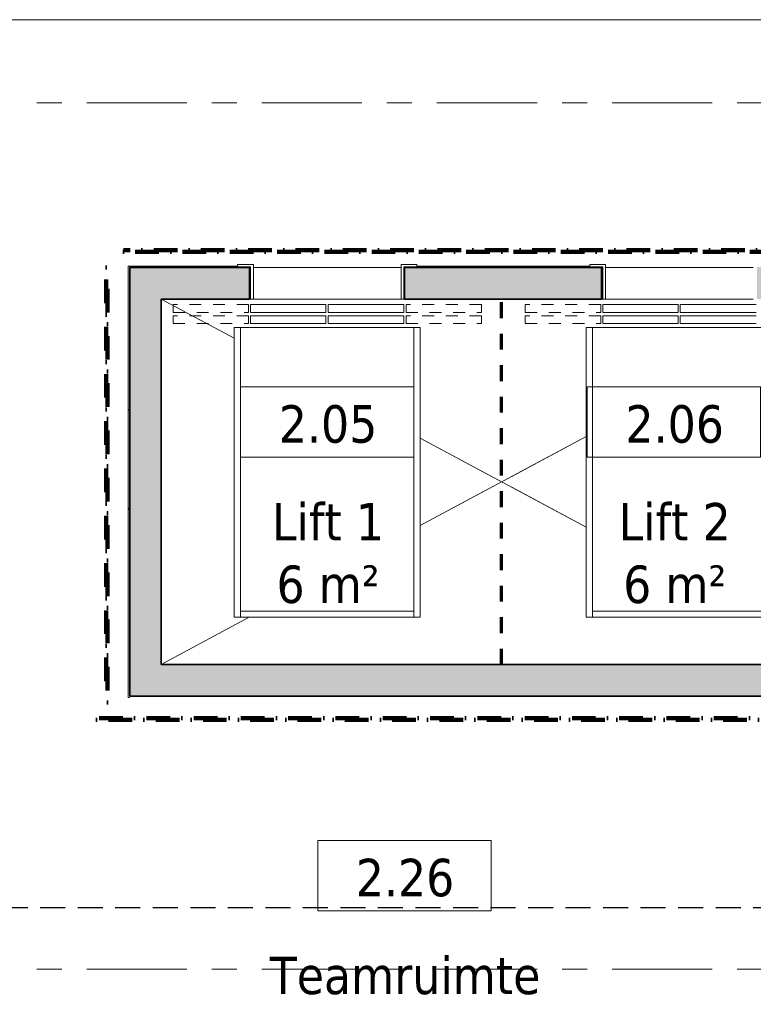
# Model space of a CAD drawing. Extents: x 2820 to 91013, y 1478 to 38178.
# Tile 60 of 182: x 32399 to 37054, y 19104 to 25355. Entities that reach past the tile are written whole.
import ezdxf

# ---------------------------------------------------------------- set-up
doc = ezdxf.new("R2010")
doc.units = 0
doc.header["$LTSCALE"] = 50
for name, pattern in [('HIDDEN2', [4.7625, 3.175, -1.5875]), ('Onderlegger 2e verdieping$0$brandscheiding 2', [6, 0, -1.5, 3, -1.5]), ('Onderlegger 2e verdieping$0$gestippeld-fijn', [3, 1.5, -1.5]), ('Onderlegger 2e verdieping$0$stramien', [22.225, 12.7, -3.175, 3.175, -3.175]), ('Onderlegger 2e verdieping$0$streep-kort', [4, 2, -2])]:
    doc.linetypes.add(name, pattern=pattern)
doc.layers.get('0').update_dxf_attribs({"linetype": 'CONTINUOUS'})
doc.layers.add('IWTEKST', color=2, linetype='CONTINUOUS')
for name, color, linetype, lineweight in [('Onderlegger 2e verdieping$0$A-AREA-IDEN', 8, 'CONTINUOUS', 18), ('Onderlegger 2e verdieping$0$A-DETL', 8, 'CONTINUOUS', 18), ('Onderlegger 2e verdieping$0$A-FLOR-OTLN', 8, 'CONTINUOUS', 18), ('Onderlegger 2e verdieping$0$A-GENM', 8, 'CONTINUOUS', 18), ('Onderlegger 2e verdieping$0$A-WALL', 8, 'CONTINUOUS', 25), ('Onderlegger 2e verdieping$0$A-WALL-PATT', 8, 'CONTINUOUS', 50), ('Onderlegger 2e verdieping$0$I-WALL', 8, 'CONTINUOUS', 25), ('Onderlegger 2e verdieping$0$S-GRID', 8, 'CONTINUOUS', 18), ('Onderlegger 2e verdieping$0$Shaft Openings', 8, 'CONTINUOUS', 18)]:
    doc.layers.add(name, color=color, linetype=linetype, lineweight=lineweight)
doc.styles.add('Onderlegger 2e verdieping$0$Tahoma_1', font='TAHOMA.TTF', dxfattribs={"height": 238.040123})
pattern_1 = [(0, (0, 0), (406.4, 101.6), [33.528, -271.272, 33.528, -271.272, -1625.6]), (0, (0, 0), (406.4, 101.6), [-609.6, 33.528, -576.072, 33.528, -271.272, -711.2]), (0, (0, 0), (406.4, 101.6), [-1524, 33.528, -169.672, 33.528, -474.472]), (120, (152.4, 50.8), (-291.18818, 301.15272), [33.528, -271.272, 33.528, -271.272, -1625.6]), (120, (152.4, 50.8), (-291.18818, 301.15272), [-609.6, 33.528, -576.072, 33.528, -271.272, -711.2]), (120, (152.4, 50.8), (-291.18818, 301.15272), [-1524, 33.528, -169.672, 33.528, -474.472]), (240, (203.2, 254), (-115.21182, -402.75272), [33.528, -271.272, 33.528, -271.272, -1625.6]), (240, (203.2, 254), (-115.21182, -402.75272), [-609.6, 33.528, -576.072, 33.528, -271.272, -711.2]), (240, (203.2, 254), (-115.21182, -402.75272), [-1524, 33.528, -169.672, 33.528, -474.472])]

# ---------------------------------------------------------------- blocks, each defined once
blk = doc.blocks.new('Onderlegger 2e verdieping$0$00_KU ruimtetag groot - 00_KU ruimtetag groot-3653893-Plotview 2e Verdieping - schaal 1 op 100')
at = {"layer": 'Onderlegger 2e verdieping$0$A-AREA-IDEN'}
for p, q in [((5.5, 2.164), (-5.5, 2.164)), ((-5.5, 2.164), (-5.5, -2.302)), ((5.5, -2.302), (5.5, 2.164)), ((-5.5, -2.302), (5.5, -2.302))]:
    blk.add_line(p, q, dxfattribs=at)
blk = doc.blocks.new('Onderlegger 2e verdieping')
at = {"layer": 'Onderlegger 2e verdieping$0$A-WALL-PATT', "lineweight": 18}
h = blk.add_hatch(dxfattribs=at)
h.set_pattern_fill('FP_60', color=256, style=0, pattern_type=2)
h.set_pattern_definition(pattern_1)
h.paths.add_polyline_path([(46310.6, 23781.2), (46320.6, 23781.2), (46320.6, 23791.2), (45783.6, 23791.2), (45783.6, 23786.2), (46048.6, 23786.2), (46048.6, 23781.2)], flags=0)
h.paths.add_polyline_path([(43257.7, 23781.2), (43768.6, 23781.2), (43768.6, 23786.2), (44099.6, 23786.2), (44099.6, 23791.2), (40104.9, 23791.2), (40104.9, 23786.2), (40022.4, 23786.2), (40022.4, 23781.2), (40811.5, 23781.2)], flags=0)
h.paths.add_polyline_path([(37154.1, 23781.2), (38612.4, 23781.2), (38612.4, 23786.2), (38529.9, 23786.2), (38529.9, 23791.2), (37154.1, 23791.2), (37154.1, 23786.2), (37076.6, 23786.2), (37076.6, 23781.2), (37142.1, 23781.2)], flags=0)
h.paths.add_polyline_path([(35918.9, 23781.2), (36091.6, 23781.2), (36091.6, 23786.2), (36016.6, 23786.2), (36016.6, 23791.2), (34919.1, 23790.6), (34919.1, 23786.2), (34841.6, 23786.2), (34841.6, 23781.2), (34919.1, 23781.2)], flags=0)
h.paths.add_polyline_path([(31916.6, 23781.2), (32116.6, 23781.2), (32116.6, 23791.2), (31916.6, 23791.2)], flags=0)
h.paths.add_polyline_path([(33096.6, 23781.2), (33856.6, 23781.2), (33856.6, 23786.2), (33781.6, 23786.2), (33781.6, 23791.2), (33096.6, 23791.2)], flags=0)
h = blk.add_hatch(dxfattribs=at)
h.set_pattern_fill('FP_60', color=256, style=0, pattern_type=2)
h.set_pattern_definition(pattern_1)
h.paths.add_polyline_path([(33096.6, 21053.2), (33096.6, 23791.2), (33086.6, 23791.2), (33086.6, 21053.2)], flags=0)
at = {"layer": 'Onderlegger 2e verdieping$0$A-WALL-PATT', "lineweight": 25}
h = blk.add_hatch(color=256, dxfattribs=at)
h.paths.add_polyline_path([(37816.6, 23581.2), (37816.6, 23781.2), (37076.6, 23781.2), (37076.6, 23581.2), (37616.6, 23581.2)], flags=0)
h.paths.add_polyline_path([(33096.6, 23581.2), (33856.6, 23581.2), (33856.6, 23781.2), (33096.6, 23781.2)], flags=0)
h.paths.add_polyline_path([(34841.6, 23581.2), (36091.6, 23581.2), (36091.6, 23781.2), (34841.6, 23781.2), (34841.6, 23757.4)], flags=0)
blk.add_hatch(color=256, dxfattribs=at).paths.add_polyline_path([(33096.6, 21061.2), (33296.6, 21061.2), (33296.6, 23581.2), (33096.6, 23581.2), (33096.6, 21227.7)], flags=0)
h = blk.add_hatch(color=256, dxfattribs=at)
h.paths.add_polyline_path([(41423, 21061.2), (41830.6, 21061.2), (41830.6, 21261.2), (33296.6, 21261.2), (33296.6, 21061.2), (41117.2, 21061.2)], flags=0)
h.paths.add_polyline_path([(43516.6, 21061.2), (43516.6, 21261.2), (42766.6, 21261.2), (42766.6, 21061.2), (43257.7, 21061.2)], flags=0)
at = {"layer": 'Onderlegger 2e verdieping$0$A-DETL'}
for p, q in [((33881.6, 23801.2), (33781.6, 23801.2)), ((33781.6, 23801.2), (33781.6, 23786.2)), ((33781.6, 23786.2), (33864.1, 23786.2)), ((33864.1, 23786.2), (33864.1, 23581.2)), ((33881.6, 23581.2), (33881.6, 23801.2)), ((34919.1, 23801.2), (34819.1, 23801.2)), ((34819.1, 23801.2), (34819.1, 23581.2)), ((34836.6, 23786.2), (34919.1, 23786.2)), ((34836.6, 23581.2), (34836.6, 23786.2)), ((34919.1, 23786.2), (34919.1, 23801.2)), ((36116.6, 23801.2), (36016.6, 23801.2)), ((36016.6, 23801.2), (36016.6, 23786.2)), ((36016.6, 23786.2), (36099.1, 23786.2)), ((36099.1, 23786.2), (36099.1, 23581.2)), ((36116.6, 23581.2), (36116.6, 23801.2)), ((33864.1, 23581.2), (33881.6, 23581.2)), ((34819.1, 23581.2), (34836.6, 23581.2)), ((36099.1, 23581.2), (36116.6, 23581.2)), ((34342.3, 23546.2), (33864.1, 23546.2)), ((33864.1, 23546.2), (33864.1, 23496.2)), ((34342.3, 23496.2), (34342.3, 23546.2)), ((34355.9, 23546.2), (34355.9, 23496.2)), ((34836.6, 23546.2), (34355.9, 23546.2)), ((34836.6, 23496.2), (34836.6, 23546.2)), ((36577.3, 23546.2), (36099.1, 23546.2)), ((36099.1, 23546.2), (36099.1, 23496.2)), ((36577.3, 23496.2), (36577.3, 23546.2)), ((36590.9, 23546.2), (36590.9, 23496.2)), ((37071.6, 23546.2), (36590.9, 23546.2)), ((33864.1, 23496.2), (34342.3, 23496.2)), ((34342.3, 23476.2), (33864.1, 23476.2)), ((33864.1, 23476.2), (33864.1, 23426.2)), ((34342.3, 23426.2), (34342.3, 23476.2)), ((34355.9, 23496.2), (34836.6, 23496.2)), ((34355.9, 23476.2), (34355.9, 23426.2)), ((34836.6, 23476.2), (34355.9, 23476.2)), ((34836.6, 23426.2), (34836.6, 23476.2)), ((36099.1, 23496.2), (36577.3, 23496.2)), ((36577.3, 23476.2), (36099.1, 23476.2)), ((36099.1, 23476.2), (36099.1, 23426.2)), ((36577.3, 23426.2), (36577.3, 23476.2)), ((36590.9, 23496.2), (37071.6, 23496.2)), ((36590.9, 23476.2), (36590.9, 23426.2)), ((37071.6, 23476.2), (36590.9, 23476.2)), ((33799.1, 23401.2), (33759.1, 23401.2)), ((33759.1, 23401.2), (33759.1, 21561.2)), ((34899.1, 23401.2), (33799.1, 23401.2)), ((33799.1, 23401.2), (33799.1, 21601.2)), ((33864.1, 23426.2), (34342.3, 23426.2)), ((34355.9, 23426.2), (34836.6, 23426.2)), ((34939.1, 23401.2), (34899.1, 23401.2)), ((34899.1, 21601.2), (34899.1, 23401.2)), ((34939.1, 21561.2), (34939.1, 23401.2)), ((36034.1, 23401.2), (35994.1, 23401.2)), ((35994.1, 23401.2), (35994.1, 21561.2)), ((37134.1, 23401.2), (36034.1, 23401.2)), ((36034.1, 23401.2), (36034.1, 21601.2)), ((36099.1, 23426.2), (36577.3, 23426.2)), ((36590.9, 23426.2), (37071.6, 23426.2)), ((33799.1, 21601.2), (33799.1, 21561.2)), ((33799.1, 21601.2), (34899.1, 21601.2)), ((34899.1, 21601.2), (34899.1, 21561.2)), ((36034.1, 21601.2), (36034.1, 21561.2)), ((36034.1, 21601.2), (37134.1, 21601.2)), ((33759.1, 21561.2), (33799.1, 21561.2)), ((33799.1, 21561.2), (34899.1, 21561.2)), ((34899.1, 21561.2), (34939.1, 21561.2)), ((35994.1, 21561.2), (36034.1, 21561.2)), ((36034.1, 21561.2), (37134.1, 21561.2))]:
    blk.add_line(p, q, dxfattribs=at)
at = {"layer": 'Onderlegger 2e verdieping$0$A-DETL', "lineweight": 13}
for p, q in [((33296.6, 23581.2), (33759.1, 23332.8)), ((35994.1, 22709.9), (34939.1, 22143.3)), ((34939.1, 22699.1), (35994.1, 22132.5)), ((33855.2, 21561.2), (33296.6, 21261.2))]:
    blk.add_line(p, q, dxfattribs=at)
at = {"layer": 'Onderlegger 2e verdieping$0$A-DETL', "linetype": 'Onderlegger 2e verdieping$0$streep-kort', "lineweight": 70}
blk.add_line((35456.6, 21261.2), (35456.6, 23581.2), dxfattribs=at)
at = {"layer": 'Onderlegger 2e verdieping$0$A-DETL', "linetype": 'Onderlegger 2e verdieping$0$gestippeld-fijn'}
for p, q in [((33850.5, 23546.2), (33372.3, 23546.2)), ((33372.3, 23546.2), (33372.3, 23496.2)), ((33850.5, 23496.2), (33850.5, 23546.2)), ((35328.4, 23546.2), (34850.1, 23546.2)), ((34850.1, 23546.2), (34850.1, 23496.2)), ((35328.4, 23496.2), (35328.4, 23546.2)), ((36085.5, 23546.2), (35607.3, 23546.2)), ((35607.3, 23546.2), (35607.3, 23496.2)), ((36085.5, 23496.2), (36085.5, 23546.2)), ((33372.3, 23496.2), (33850.5, 23496.2)), ((33850.5, 23476.2), (33372.3, 23476.2)), ((33372.3, 23476.2), (33372.3, 23426.2)), ((33850.5, 23426.2), (33850.5, 23476.2)), ((34850.1, 23496.2), (35328.4, 23496.2)), ((35328.4, 23476.2), (34850.1, 23476.2)), ((34850.1, 23476.2), (34850.1, 23426.2)), ((35328.4, 23426.2), (35328.4, 23476.2)), ((35607.3, 23496.2), (36085.5, 23496.2)), ((36085.5, 23476.2), (35607.3, 23476.2)), ((35607.3, 23476.2), (35607.3, 23426.2)), ((36085.5, 23426.2), (36085.5, 23476.2)), ((33372.3, 23426.2), (33850.5, 23426.2)), ((34850.1, 23426.2), (35328.4, 23426.2)), ((35607.3, 23426.2), (36085.5, 23426.2))]:
    blk.add_line(p, q, dxfattribs=at)
at = {"layer": 'Onderlegger 2e verdieping$0$A-FLOR-OTLN'}
for p, q in [((21226.6, 25355.2), (43543.6, 25355.2)), ((33864.1, 23781.2), (33856.6, 23781.2)), ((34819.1, 23781.2), (33881.6, 23781.2)), ((34841.6, 23781.2), (34836.6, 23781.2)), ((36099.1, 23781.2), (36091.6, 23781.2)), ((37054.1, 23781.2), (36116.6, 23781.2)), ((33856.6, 23581.2), (33864.1, 23581.2)), ((33881.6, 23581.2), (34819.1, 23581.2)), ((34836.6, 23581.2), (34841.6, 23581.2)), ((36091.6, 23581.2), (36099.1, 23581.2)), ((36116.6, 23581.2), (37054.1, 23581.2))]:
    blk.add_line(p, q, dxfattribs=at)
at = {"layer": 'Onderlegger 2e verdieping$0$A-GENM', "linetype": 'Onderlegger 2e verdieping$0$brandscheiding 2', "lineweight": 100}
for p, q in [((40976.6, 23891.2), (33056.6, 23891.2)), ((33056.6, 23891.2), (33056.6, 23881.2)), ((33056.6, 23881.2), (40976.6, 23881.2)), ((32956.6, 23781.2), (32946.6, 23781.2)), ((32946.6, 23781.2), (32946.6, 21021.2)), ((32956.6, 21021.2), (32956.6, 23781.2)), ((32946.6, 21021.2), (32956.6, 21021.2)), ((41830.6, 20921.2), (32886.6, 20921.2)), ((32886.6, 20921.2), (32886.6, 20911.2)), ((32886.6, 20911.2), (41830.6, 20911.2))]:
    blk.add_line(p, q, dxfattribs=at)
at = {"layer": 'Onderlegger 2e verdieping$0$A-WALL', "lineweight": 35}
for p, q in [((33856.6, 23781.2), (33096.6, 23781.2)), ((33096.6, 23781.2), (33096.6, 23581.2)), ((33856.6, 23581.2), (33856.6, 23781.2)), ((36091.6, 23781.2), (34841.6, 23781.2)), ((34841.6, 23781.2), (34841.6, 23581.2)), ((36091.6, 23581.2), (36091.6, 23781.2)), ((33096.6, 23581.2), (33096.6, 21061.2)), ((33296.6, 23581.2), (33856.6, 23581.2)), ((33296.6, 21261.2), (33296.6, 23581.2)), ((34841.6, 23581.2), (36091.6, 23581.2)), ((37616.6, 21261.2), (33296.6, 21261.2)), ((33096.6, 21061.2), (33296.6, 21061.2)), ((33296.6, 21061.2), (37366.6, 21061.2))]:
    blk.add_line(p, q, dxfattribs=at)
at = {"layer": 'Onderlegger 2e verdieping$0$I-WALL', "lineweight": 18}
for p, q in [((33781.6, 23791.2), (33086.6, 23791.2)), ((33086.6, 23791.2), (33086.6, 21053.2)), ((33096.6, 23781.2), (33856.6, 23781.2)), ((33096.6, 21061.2), (33096.6, 23781.2)), ((33856.6, 23781.2), (33856.6, 23786.2)), ((34841.6, 23786.2), (34841.6, 23781.2)), ((34841.6, 23781.2), (36091.6, 23781.2)), ((36016.6, 23791.2), (34919.1, 23791.2)), ((36091.6, 23781.2), (36091.6, 23786.2)), ((33086.6, 21053.2), (33096.6, 21053.2))]:
    blk.add_line(p, q, dxfattribs=at)
at = {"layer": 'Onderlegger 2e verdieping$0$S-GRID', "linetype": 'Onderlegger 2e verdieping$0$stramien'}
for p, q in [((2820.4, 24828.2), (55386.6, 24828.2)), ((2820.4, 19328.2), (55386.6, 19328.2))]:
    blk.add_line(p, q, dxfattribs=at)
at = {"layer": 'Onderlegger 2e verdieping$0$Shaft Openings'}
for p, q in [((33296.6, 23581.2), (33759.1, 23332.8)), ((34939.1, 22699.1), (35400.8, 22451.2)), ((35994.1, 22709.9), (35520.8, 22455.7)), ((35400.8, 22391.2), (34939.1, 22143.3)), ((35520.8, 22386.7), (35994.1, 22132.5)), ((33855.2, 21561.2), (33296.6, 21261.2))]:
    blk.add_line(p, q, dxfattribs=at)
at = {"layer": 'Onderlegger 2e verdieping$0$A-AREA-IDEN', "xscale": 99.99999999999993, "yscale": 99.99999999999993, "zscale": 99.99999999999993}
for p in [(34350.8, 22808.9), (36550.8, 22808.9), (34839.5, 19929)]:
    blk.add_blockref('Onderlegger 2e verdieping$0$00_KU ruimtetag groot - 00_KU ruimtetag groot-3653893-Plotview 2e Verdieping - schaal 1 op 100', p, dxfattribs=at)
at = {"layer": 'Onderlegger 2e verdieping$0$A-AREA-IDEN', "char_height": 238.04, "attachment_point": 2, "line_spacing_factor": 1.000232, "style": 'Onderlegger 2e verdieping$0$Tahoma_1'}
for s, insert, width in [('2.05', (34355.4, 22908.1), 768), ('2.06', (36555.3, 22908.1), 768), ('Lift 1\\P6 m²', (34355.4, 22287), 882), ('Lift 2\\P6 m²', (36555.3, 22287), 882), ('2.26', (34844.1, 20028.3), 768), ('Teamruimte\\P21 m²', (34844.1, 19407.2), 2094)]:
    blk.add_mtext(s, dxfattribs=dict(at, insert=insert, width=width))

msp = doc.modelspace()

# ---------------------------------------------------------------- linework, layer by layer
at = {"layer": 'IWTEKST', "linetype": 'HIDDEN2'}
msp.add_line((4906.6, 19718.2), (91012.9, 19718.2), dxfattribs=at)

# ---------------------------------------------------------------- block references
msp.add_blockref('Onderlegger 2e verdieping', (0, 0))

doc.saveas('drawing.dxf')
